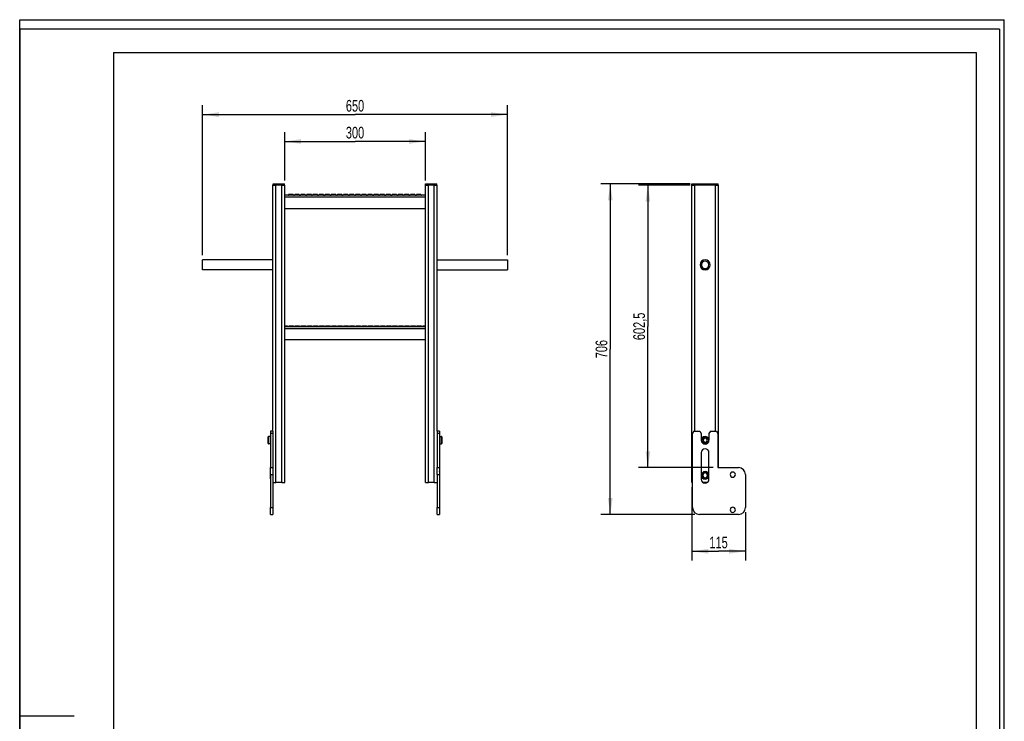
# Model space of a CAD drawing. Header units: millimetres. Extents: x 0 to 2100, y 0 to 2970.
# Tile 12 of 12: x 0 to 2100, y 1473 to 2970. Entities that reach past the tile are written whole.
import ezdxf

# ---------------------------------------------------------------- set-up
doc = ezdxf.new("R2010")
doc.units = ezdxf.units.MM
doc.header["$LTSCALE"] = 193.6
doc.layers.get('0').update_dxf_attribs({"linetype": 'CONTINUOUS'})
doc.layers.add('_2D-BEM', color=7, linetype='CONTINUOUS')
doc.styles.get("Standard").update_dxf_attribs({"font": 'txt', "width": 0.7})
doc.dimstyles.new('DIMSTYLE_1', dxfattribs={"dimtxt": 25, "dimasz": 35, "dimexe": 2, "dimexo": 1, "dimtad": 1, "dimdec": 0, "dimtxsty": 'STANDARD', "dimblk": '_FILLED', "dimblk1": '_FILLED', "dimblk2": '_FILLED', "dimcen": 0.09, "dimadec": 0, "dimazin": 2, "dimtp": 0.8, "dimtm": 0.8, "dimtfac": 1, "dimtdec": 0, "dimtofl": 0, "dimtmove": 0, "dimatfit": 3, "dimldrblk": '_FILLED', "dimfxl": 1, "dimtolj": 1, "dimarcsym": 0})
doc.dimstyles.new('DIMSTYLE_2', dxfattribs={"dimtxt": 25, "dimasz": 35, "dimexe": 2, "dimexo": 1, "dimtad": 1, "dimdec": 0, "dimtxsty": 'STANDARD', "dimblk": '_FILLED', "dimblk1": '_FILLED', "dimblk2": '_FILLED', "dimcen": 0.09, "dimadec": 0, "dimazin": 2, "dimtp": 0.3, "dimtm": 0.3, "dimtfac": 1, "dimtdec": 0, "dimtofl": 0, "dimtmove": 0, "dimatfit": 3, "dimldrblk": '_FILLED', "dimfxl": 1, "dimtolj": 1, "dimarcsym": 0})
doc.dimstyles.new('DIMSTYLE_3', dxfattribs={"dimtxt": 25, "dimasz": 35, "dimexe": 2, "dimexo": 1, "dimtad": 1, "dimdec": 1, "dimtxsty": 'STANDARD', "dimblk": '_FILLED', "dimblk1": '_FILLED', "dimblk2": '_FILLED', "dimcen": 0.09, "dimadec": 1, "dimazin": 2, "dimtp": 0.8, "dimtm": 0.8, "dimtfac": 1, "dimtdec": 1, "dimtofl": 0, "dimtmove": 0, "dimatfit": 3, "dimldrblk": '_FILLED', "dimfxl": 1, "dimtolj": 1, "dimarcsym": 0})
doc.dimstyles.new('DIMSTYLE_4', dxfattribs={"dimtxt": 25, "dimasz": 35, "dimexe": 2, "dimexo": 1, "dimtad": 1, "dimdec": 1, "dimtxsty": 'STANDARD', "dimblk": '_FILLED', "dimblk1": '_FILLED', "dimblk2": '_FILLED', "dimcen": 0.09, "dimadec": 1, "dimazin": 2, "dimtp": 0.5, "dimtm": 0.5, "dimtfac": 1, "dimtdec": 1, "dimtofl": 0, "dimtmove": 0, "dimatfit": 3, "dimldrblk": '_FILLED', "dimfxl": 1, "dimtolj": 1, "dimarcsym": 0})

# ---------------------------------------------------------------- blocks, each defined once
blk = doc.blocks.new('_FILLED')
at = {"color": 0, "linetype": 'BYBLOCK'}
blk.add_solid([(0, 0), (-1, 0.143), (-1, -0.143)], dxfattribs=at)
blk = doc.blocks.new('*D0')
at = {"layer": '_2D-BEM', "color": 2, "linetype": 'CONTINUOUS'}
for p, q in [((390.2, 2467.7), (390.2, 2787.6)), ((1040.2, 2467.7), (1040.2, 2787.6)), ((390.2, 2767.6), (715.2, 2767.6)), ((1040.2, 2767.6), (715.2, 2767.6))]:
    blk.add_line(p, q, dxfattribs=at)
at = {"layer": '_2D-BEM', "color": 2, "linetype": 'CONTINUOUS', "xscale": 35, "yscale": 35, "zscale": 35, "rotation": 180}
blk.add_blockref('_FILLED', (390.2, 2767.6), dxfattribs=at)
at = {"layer": '_2D-BEM', "color": 2, "linetype": 'CONTINUOUS', "xscale": 35, "yscale": 35, "zscale": 35}
blk.add_blockref('_FILLED', (1040.2, 2767.6), dxfattribs=at)
at = {"layer": '_2D-BEM', "color": 2, "linetype": 'CONTINUOUS', "insert": (715.2, 2798.9), "char_height": 25, "width": 85.714, "attachment_point": 2, "line_spacing_factor": 0.9}
blk.add_mtext('650', dxfattribs=at)
blk = doc.blocks.new('*D1')
at = {"layer": '_2D-BEM', "color": 2, "linetype": 'CONTINUOUS'}
for p, q in [((1429.9, 2620), (1239.6, 2620)), ((1259.6, 2620), (1259.6, 2267.3)), ((1259.6, 1914.5), (1259.6, 2267.3)), ((1439.9, 1914.5), (1239.6, 1914.5))]:
    blk.add_line(p, q, dxfattribs=at)
at = {"layer": '_2D-BEM', "color": 2, "linetype": 'CONTINUOUS', "xscale": 35, "yscale": 35, "zscale": 35}
for p, rotation in [((1259.6, 2620), 90), ((1259.6, 1914.5), 270)]:
    blk.add_blockref('_FILLED', p, dxfattribs=dict(at, rotation=rotation))
at = {"layer": '_2D-BEM', "color": 2, "linetype": 'CONTINUOUS', "insert": (1228.3, 2267.3), "char_height": 25, "width": 88.393, "attachment_point": 2, "rotation": 90, "line_spacing_factor": 0.9}
blk.add_mtext('706', dxfattribs=at)
blk = doc.blocks.new('*D2')
at = {"layer": '_2D-BEM', "color": 2, "linetype": 'CONTINUOUS'}
for p, q in [((1433.4, 1973), (1433.4, 1816.1)), ((1547.9, 1919.5), (1547.9, 1816.1)), ((1433.4, 1836.1), (1490.6, 1836.1)), ((1547.9, 1836.1), (1490.6, 1836.1))]:
    blk.add_line(p, q, dxfattribs=at)
at = {"layer": '_2D-BEM', "color": 2, "linetype": 'CONTINUOUS', "xscale": 35, "yscale": 35, "zscale": 35, "rotation": 180}
blk.add_blockref('_FILLED', (1433.4, 1836.1), dxfattribs=at)
at = {"layer": '_2D-BEM', "color": 2, "linetype": 'CONTINUOUS', "xscale": 35, "yscale": 35, "zscale": 35}
blk.add_blockref('_FILLED', (1547.9, 1836.1), dxfattribs=at)
at = {"layer": '_2D-BEM', "color": 2, "linetype": 'CONTINUOUS', "insert": (1490.6, 1867.4), "char_height": 25, "width": 69.643, "attachment_point": 2, "line_spacing_factor": 0.9}
blk.add_mtext('115', dxfattribs=at)
blk = doc.blocks.new('*D3')
at = {"layer": '_2D-BEM', "color": 2, "linetype": 'CONTINUOUS'}
for p, q in [((1429.8, 2617), (1319.9, 2617)), ((1339.9, 2617), (1339.9, 2315.8)), ((1339.9, 2014.5), (1339.9, 2315.8)), ((1478.9, 2014.5), (1319.9, 2014.5))]:
    blk.add_line(p, q, dxfattribs=at)
at = {"layer": '_2D-BEM', "color": 2, "linetype": 'CONTINUOUS', "xscale": 35, "yscale": 35, "zscale": 35}
for p, rotation in [((1339.9, 2617), 90), ((1339.9, 2014.5), 270)]:
    blk.add_blockref('_FILLED', p, dxfattribs=dict(at, rotation=rotation))
at = {"layer": '_2D-BEM', "color": 2, "linetype": 'CONTINUOUS', "insert": (1308.6, 2315.8), "char_height": 25, "width": 136.607, "attachment_point": 2, "rotation": 90, "line_spacing_factor": 0.9}
blk.add_mtext('602,5', dxfattribs=at)
blk = doc.blocks.new('*D4')
at = {"layer": '_2D-BEM', "color": 2, "linetype": 'CONTINUOUS'}
for p, q in [((565.2, 2627), (565.2, 2730.3)), ((865.2, 2627), (865.2, 2730.3)), ((565.2, 2710.3), (715.2, 2710.3)), ((865.2, 2710.3), (715.2, 2710.3))]:
    blk.add_line(p, q, dxfattribs=at)
at = {"layer": '_2D-BEM', "color": 2, "linetype": 'CONTINUOUS', "xscale": 35, "yscale": 35, "zscale": 35, "rotation": 180}
blk.add_blockref('_FILLED', (565.2, 2710.3), dxfattribs=at)
at = {"layer": '_2D-BEM', "color": 2, "linetype": 'CONTINUOUS', "xscale": 35, "yscale": 35, "zscale": 35}
blk.add_blockref('_FILLED', (865.2, 2710.3), dxfattribs=at)
at = {"layer": '_2D-BEM', "color": 2, "linetype": 'CONTINUOUS', "insert": (715.2, 2741.6), "char_height": 25, "width": 85.714, "attachment_point": 2, "line_spacing_factor": 0.9}
blk.add_mtext('300', dxfattribs=at)

msp = doc.modelspace()

# ---------------------------------------------------------------- linework, layer by layer
at = {"color": 7, "linetype": 'CONTINUOUS'}
for p, q in [((0, 2970), (2100, 2970)), ((0, 0), (0, 2970)), ((0, 2970), (2100, 2970)), ((0, 0), (0, 2970)), ((2100, 0), (2100, 2970)), ((2100, 0), (2100, 2970)), ((540.21, 2092.54), (540.21, 2617.04)), ((540.21, 2617.04), (540.91, 2617.04)), ((540.91, 2617.04), (540.91, 2620.04)), ((540.91, 2620.04), (546.91, 2620.04)), ((540.91, 2617.04), (542.71, 2617.04)), ((542.71, 2617.04), (542.91, 2617.04)), ((542.91, 2617.04), (542.95, 2617.04)), ((542.95, 2617.04), (546.65, 2617.04)), ((558.77, 2617.04), (546.65, 2617.04)), ((546.91, 2620.04), (558.91, 2620.04)), ((558.77, 2617.04), (558.91, 2617.04)), ((558.91, 2620.04), (564.91, 2620.04)), ((558.91, 2617.04), (564.91, 2617.04)), ((564.91, 2617.04), (564.91, 2620.04)), ((564.91, 2617.04), (565.21, 2617.04)), ((565.21, 1983.04), (565.21, 2617.04)), ((865.21, 1983.04), (865.21, 2617.04)), ((865.21, 2617.04), (865.51, 2617.04)), ((865.51, 2617.04), (865.51, 2620.04)), ((865.51, 2620.04), (871.51, 2620.04)), ((865.51, 2617.04), (871.51, 2617.04)), ((871.51, 2620.04), (883.51, 2620.04)), ((871.51, 2617.04), (871.65, 2617.04)), ((883.77, 2617.04), (871.65, 2617.04)), ((883.51, 2620.04), (889.51, 2620.04)), ((883.77, 2617.04), (887.51, 2617.04)), ((887.51, 2617.04), (887.71, 2617.04)), ((887.71, 2617.04), (889.51, 2617.04)), ((889.51, 2617.04), (889.51, 2620.04)), ((889.51, 2617.04), (889.53, 2617.04)), ((889.53, 2617.04), (890.21, 2617.04)), ((890.21, 2092.54), (890.21, 2617.04)), ((1433.38, 1983.04), (1433.38, 2617.04)), ((1433.38, 2617.04), (1435.88, 2617.04)), ((1433.88, 2617.04), (1433.88, 2620.04)), ((1433.88, 2620.04), (1439.88, 2620.04)), ((1435.88, 2617.04), (1439.82, 2617.04)), ((1483.94, 2617.04), (1439.82, 2617.04)), ((1439.88, 2620.04), (1483.88, 2620.04)), ((1483.88, 2620.04), (1489.88, 2620.04)), ((1483.94, 2617.04), (1487.88, 2617.04)), ((1487.88, 2617.04), (1490.38, 2617.04)), ((1489.88, 2617.04), (1489.88, 2620.04)), ((1490.38, 2014.54), (1490.38, 2617.04)), ((865.21, 2595.54), (565.21, 2595.54)), ((573.85, 2597.04), (573.55, 2597.04)), ((573.86, 2597.04), (573.85, 2597.04)), ((582.75, 2597.04), (573.86, 2597.04)), ((583.05, 2597.04), (582.75, 2597.04)), ((582.75, 2597.04), (582.75, 2597.04)), ((586.84, 2597.04), (586.54, 2597.04)), ((586.85, 2597.04), (586.84, 2597.04)), ((595.74, 2597.04), (586.85, 2597.04)), ((596.04, 2597.04), (595.74, 2597.04)), ((595.74, 2597.04), (595.74, 2597.04)), ((599.83, 2597.04), (599.53, 2597.04)), ((599.84, 2597.04), (599.83, 2597.04)), ((608.73, 2597.04), (599.84, 2597.04)), ((609.03, 2597.04), (608.73, 2597.04)), ((608.73, 2597.04), (608.73, 2597.04)), ((612.83, 2597.04), (612.53, 2597.04)), ((621.72, 2597.04), (612.83, 2597.04)), ((612.83, 2597.04), (612.83, 2597.04)), ((621.73, 2597.04), (621.72, 2597.04)), ((622.03, 2597.04), (621.73, 2597.04)), ((625.82, 2597.04), (625.52, 2597.04)), ((634.71, 2597.04), (625.82, 2597.04)), ((625.82, 2597.04), (625.82, 2597.04)), ((634.72, 2597.04), (634.71, 2597.04)), ((635.02, 2597.04), (634.72, 2597.04)), ((638.81, 2597.04), (638.51, 2597.04)), ((647.7, 2597.04), (638.81, 2597.04)), ((638.81, 2597.04), (638.81, 2597.04)), ((647.71, 2597.04), (647.7, 2597.04)), ((648.01, 2597.04), (647.71, 2597.04)), ((651.8, 2597.04), (651.5, 2597.04)), ((660.69, 2597.04), (651.8, 2597.04)), ((651.8, 2597.04), (651.8, 2597.04)), ((660.7, 2597.04), (660.69, 2597.04)), ((661, 2597.04), (660.7, 2597.04)), ((664.79, 2597.04), (664.49, 2597.04)), ((673.68, 2597.04), (664.79, 2597.04)), ((664.79, 2597.04), (664.79, 2597.04)), ((673.69, 2597.04), (673.68, 2597.04)), ((673.99, 2597.04), (673.69, 2597.04)), ((677.78, 2597.04), (677.48, 2597.04)), ((686.67, 2597.04), (677.78, 2597.04)), ((677.78, 2597.04), (677.78, 2597.04)), ((686.68, 2597.04), (686.67, 2597.04)), ((686.98, 2597.04), (686.68, 2597.04)), ((690.77, 2597.04), (690.47, 2597.04)), ((699.66, 2597.04), (690.77, 2597.04)), ((690.77, 2597.04), (690.77, 2597.04)), ((699.67, 2597.04), (699.66, 2597.04)), ((699.97, 2597.04), (699.67, 2597.04)), ((703.76, 2597.04), (703.46, 2597.04)), ((712.65, 2597.04), (703.76, 2597.04)), ((703.76, 2597.04), (703.76, 2597.04)), ((712.66, 2597.04), (712.65, 2597.04)), ((712.96, 2597.04), (712.66, 2597.04)), ((716.75, 2597.04), (716.45, 2597.04)), ((725.65, 2597.04), (716.75, 2597.04)), ((716.75, 2597.04), (716.75, 2597.04)), ((725.95, 2597.04), (725.65, 2597.04)), ((725.65, 2597.04), (725.65, 2597.04)), ((729.74, 2597.04), (729.44, 2597.04)), ((738.64, 2597.04), (729.74, 2597.04)), ((729.74, 2597.04), (729.74, 2597.04)), ((738.94, 2597.04), (738.64, 2597.04)), ((738.64, 2597.04), (738.64, 2597.04)), ((742.73, 2597.04), (742.43, 2597.04)), ((751.63, 2597.04), (742.73, 2597.04)), ((742.73, 2597.04), (742.73, 2597.04)), ((751.93, 2597.04), (751.63, 2597.04)), ((751.63, 2597.04), (751.63, 2597.04)), ((755.72, 2597.04), (755.42, 2597.04)), ((764.62, 2597.04), (755.72, 2597.04)), ((755.72, 2597.04), (755.72, 2597.04)), ((764.92, 2597.04), (764.62, 2597.04)), ((764.62, 2597.04), (764.62, 2597.04)), ((768.71, 2597.04), (768.41, 2597.04)), ((777.61, 2597.04), (768.71, 2597.04)), ((768.71, 2597.04), (768.71, 2597.04)), ((777.91, 2597.04), (777.61, 2597.04)), ((777.61, 2597.04), (777.61, 2597.04)), ((781.7, 2597.04), (781.4, 2597.04)), ((790.6, 2597.04), (781.7, 2597.04)), ((781.7, 2597.04), (781.7, 2597.04)), ((790.9, 2597.04), (790.6, 2597.04)), ((790.6, 2597.04), (790.6, 2597.04)), ((794.69, 2597.04), (794.39, 2597.04)), ((803.59, 2597.04), (794.69, 2597.04)), ((794.69, 2597.04), (794.69, 2597.04)), ((803.89, 2597.04), (803.59, 2597.04)), ((803.59, 2597.04), (803.59, 2597.04)), ((807.68, 2597.04), (807.38, 2597.04)), ((816.58, 2597.04), (807.68, 2597.04)), ((807.68, 2597.04), (807.68, 2597.04)), ((816.88, 2597.04), (816.58, 2597.04)), ((816.58, 2597.04), (816.58, 2597.04)), ((820.67, 2597.04), (820.37, 2597.04)), ((829.57, 2597.04), (820.67, 2597.04)), ((820.67, 2597.04), (820.67, 2597.04)), ((829.87, 2597.04), (829.57, 2597.04)), ((829.57, 2597.04), (829.57, 2597.04)), ((833.66, 2597.04), (833.36, 2597.04)), ((842.56, 2597.04), (833.66, 2597.04)), ((833.66, 2597.04), (833.66, 2597.04)), ((842.86, 2597.04), (842.56, 2597.04)), ((842.56, 2597.04), (842.56, 2597.04)), ((846.65, 2597.04), (846.35, 2597.04)), ((855.55, 2597.04), (846.65, 2597.04)), ((846.65, 2597.04), (846.65, 2597.04)), ((855.85, 2597.04), (855.55, 2597.04)), ((855.55, 2597.04), (855.55, 2597.04)), ((565.21, 2567.04), (865.21, 2567.04)), ((390.21, 2455.09), (390.21, 2457.69)), ((540.21, 2457.69), (390.21, 2457.69)), ((890.21, 2457.69), (1040.21, 2457.69)), ((1040.21, 2457.69), (1040.21, 2455.09)), ((390.21, 2438.99), (390.21, 2455.09)), ((390.21, 2436.39), (390.21, 2438.99)), ((540.21, 2436.39), (390.21, 2436.39)), ((890.21, 2436.39), (1040.21, 2436.39)), ((1040.21, 2455.09), (1040.21, 2438.99)), ((1040.21, 2438.99), (1040.21, 2436.39)), ((565.21, 2317.04), (570.77, 2317.04)), ((565.21, 2315.54), (865.21, 2315.54)), ((570.77, 2317.04), (570.77, 2317.04)), ((570.77, 2317.04), (571.07, 2317.04)), ((574.56, 2317.04), (574.86, 2317.04)), ((574.86, 2317.04), (574.87, 2317.04)), ((574.87, 2317.04), (583.76, 2317.04)), ((583.76, 2317.04), (583.76, 2317.04)), ((583.76, 2317.04), (584.06, 2317.04)), ((587.55, 2317.04), (587.85, 2317.04)), ((587.85, 2317.04), (587.86, 2317.04)), ((587.86, 2317.04), (596.75, 2317.04)), ((596.75, 2317.04), (596.75, 2317.04)), ((596.75, 2317.04), (597.05, 2317.04)), ((600.54, 2317.04), (600.84, 2317.04)), ((600.84, 2317.04), (600.85, 2317.04)), ((600.85, 2317.04), (609.74, 2317.04)), ((609.74, 2317.04), (609.74, 2317.04)), ((609.74, 2317.04), (610.04, 2317.04)), ((613.53, 2317.04), (613.83, 2317.04)), ((613.83, 2317.04), (613.84, 2317.04)), ((613.84, 2317.04), (622.73, 2317.04)), ((622.73, 2317.04), (622.73, 2317.04)), ((622.73, 2317.04), (623.03, 2317.04)), ((626.53, 2317.04), (626.83, 2317.04)), ((626.83, 2317.04), (626.83, 2317.04)), ((626.83, 2317.04), (635.72, 2317.04)), ((635.72, 2317.04), (635.73, 2317.04)), ((635.73, 2317.04), (636.03, 2317.04)), ((639.52, 2317.04), (639.82, 2317.04)), ((639.82, 2317.04), (639.82, 2317.04)), ((639.82, 2317.04), (648.71, 2317.04)), ((648.71, 2317.04), (648.72, 2317.04)), ((648.72, 2317.04), (649.02, 2317.04)), ((652.51, 2317.04), (652.81, 2317.04)), ((652.81, 2317.04), (652.81, 2317.04)), ((652.81, 2317.04), (661.7, 2317.04)), ((661.7, 2317.04), (661.71, 2317.04)), ((661.71, 2317.04), (662.01, 2317.04)), ((665.5, 2317.04), (665.8, 2317.04)), ((665.8, 2317.04), (665.8, 2317.04)), ((665.8, 2317.04), (674.69, 2317.04)), ((674.69, 2317.04), (674.7, 2317.04)), ((674.7, 2317.04), (675, 2317.04)), ((678.49, 2317.04), (678.79, 2317.04)), ((678.79, 2317.04), (678.79, 2317.04)), ((678.79, 2317.04), (687.68, 2317.04)), ((687.68, 2317.04), (687.69, 2317.04)), ((687.69, 2317.04), (687.99, 2317.04)), ((691.48, 2317.04), (691.78, 2317.04)), ((691.78, 2317.04), (691.78, 2317.04)), ((691.78, 2317.04), (700.67, 2317.04)), ((700.67, 2317.04), (700.68, 2317.04)), ((700.68, 2317.04), (700.98, 2317.04)), ((704.47, 2317.04), (704.77, 2317.04)), ((704.77, 2317.04), (704.77, 2317.04)), ((704.77, 2317.04), (713.66, 2317.04)), ((713.66, 2317.04), (713.67, 2317.04)), ((713.67, 2317.04), (713.97, 2317.04)), ((717.46, 2317.04), (717.76, 2317.04)), ((717.76, 2317.04), (717.76, 2317.04)), ((717.76, 2317.04), (726.65, 2317.04)), ((726.65, 2317.04), (726.66, 2317.04)), ((726.66, 2317.04), (726.96, 2317.04)), ((730.45, 2317.04), (730.75, 2317.04)), ((730.75, 2317.04), (730.75, 2317.04)), ((730.75, 2317.04), (739.65, 2317.04)), ((739.65, 2317.04), (739.65, 2317.04)), ((739.65, 2317.04), (739.95, 2317.04)), ((743.44, 2317.04), (743.74, 2317.04)), ((743.74, 2317.04), (743.74, 2317.04)), ((743.74, 2317.04), (752.64, 2317.04)), ((752.64, 2317.04), (752.64, 2317.04)), ((752.64, 2317.04), (752.94, 2317.04)), ((756.43, 2317.04), (756.73, 2317.04)), ((756.73, 2317.04), (756.73, 2317.04)), ((756.73, 2317.04), (765.63, 2317.04)), ((765.63, 2317.04), (765.63, 2317.04)), ((765.63, 2317.04), (765.93, 2317.04)), ((769.42, 2317.04), (769.72, 2317.04)), ((769.72, 2317.04), (769.72, 2317.04)), ((769.72, 2317.04), (778.62, 2317.04)), ((778.62, 2317.04), (778.62, 2317.04)), ((778.62, 2317.04), (778.92, 2317.04)), ((782.41, 2317.04), (782.71, 2317.04)), ((782.71, 2317.04), (782.71, 2317.04)), ((782.71, 2317.04), (791.61, 2317.04)), ((791.61, 2317.04), (791.61, 2317.04)), ((791.61, 2317.04), (791.91, 2317.04)), ((795.4, 2317.04), (795.7, 2317.04)), ((795.7, 2317.04), (795.7, 2317.04)), ((795.7, 2317.04), (804.6, 2317.04)), ((804.6, 2317.04), (804.6, 2317.04)), ((804.6, 2317.04), (804.9, 2317.04)), ((808.39, 2317.04), (808.69, 2317.04)), ((808.69, 2317.04), (808.69, 2317.04)), ((808.69, 2317.04), (817.59, 2317.04)), ((817.59, 2317.04), (817.59, 2317.04)), ((817.59, 2317.04), (817.89, 2317.04)), ((821.38, 2317.04), (821.68, 2317.04)), ((821.68, 2317.04), (821.68, 2317.04)), ((821.68, 2317.04), (830.58, 2317.04)), ((830.58, 2317.04), (830.58, 2317.04)), ((830.58, 2317.04), (830.88, 2317.04)), ((834.37, 2317.04), (834.67, 2317.04)), ((834.67, 2317.04), (834.67, 2317.04)), ((834.67, 2317.04), (843.57, 2317.04)), ((843.57, 2317.04), (843.57, 2317.04)), ((843.57, 2317.04), (843.87, 2317.04)), ((847.36, 2317.04), (847.66, 2317.04)), ((847.66, 2317.04), (847.66, 2317.04)), ((847.66, 2317.04), (856.56, 2317.04)), ((856.56, 2317.04), (856.56, 2317.04)), ((856.56, 2317.04), (856.86, 2317.04)), ((860.35, 2317.04), (860.65, 2317.04)), ((860.65, 2317.04), (860.65, 2317.04)), ((860.65, 2317.04), (865.21, 2317.04)), ((865.21, 2287.04), (565.21, 2287.04)), ((530.21, 2066.04), (530.21, 2080.04)), ((535.21, 2081.04), (531.21, 2081.04)), ((535.21, 2092.54), (535.21, 2087.54)), ((540.21, 2092.54), (535.21, 2092.54)), ((535.21, 2087.54), (535.21, 2014.54)), ((540.21, 2087.54), (535.21, 2087.54)), ((540.21, 2092.54), (540.21, 2087.54)), ((540.21, 2087.54), (540.21, 2014.54)), ((890.21, 2092.54), (890.21, 2087.54)), ((895.21, 2092.54), (890.21, 2092.54)), ((890.21, 2087.54), (890.21, 2014.54)), ((895.21, 2087.54), (890.21, 2087.54)), ((895.21, 2092.54), (895.21, 2087.54)), ((895.21, 2087.54), (895.21, 2014.54)), ((895.21, 2081.04), (899.21, 2081.04)), ((900.21, 2080.04), (900.21, 2066.04)), ((1437.77, 2092.54), (1434.88, 2087.54)), ((1434.88, 1929.54), (1434.88, 2087.54)), ((1437.77, 2092.54), (1450.75, 2092.54)), ((1450.75, 2092.54), (1453.63, 2087.54)), ((1453.63, 2087.54), (1453.63, 2073.04)), ((1473.02, 2092.54), (1470.13, 2087.54)), ((1470.13, 2087.54), (1470.13, 2073.04)), ((1473.02, 2092.54), (1486, 2092.54)), ((1486, 2092.54), (1488.88, 2087.54)), ((1488.88, 2087.54), (1488.88, 2014.54)), ((535.21, 2065.04), (531.21, 2065.04)), ((895.21, 2065.04), (899.21, 2065.04)), ((1459.57, 2077.04), (1457.26, 2073.04)), ((1457.26, 2073.04), (1459.57, 2069.04)), ((1464.19, 2077.04), (1459.57, 2077.04)), ((1459.57, 2069.04), (1464.19, 2069.04)), ((1466.5, 2073.04), (1464.19, 2077.04)), ((1464.19, 2069.04), (1466.5, 2073.04)), ((1453.63, 2046.54), (1453.63, 1989.54)), ((1470.13, 1989.54), (1470.13, 2046.54)), ((534.71, 2005.54), (535.21, 2006.04)), ((534.71, 2003.24), (534.71, 2005.54)), ((534.71, 1992.85), (534.71, 2003.24)), ((534.71, 2003.24), (534.71, 2003.24)), ((535.21, 1999.54), (535.21, 2014.54)), ((535.21, 2014.54), (540.21, 2014.54)), ((535.21, 1999.54), (535.21, 1929.54)), ((540.21, 2014.54), (540.21, 1999.54)), ((540.21, 1999.54), (540.21, 1929.54)), ((890.21, 1999.54), (890.21, 2014.54)), ((890.21, 2014.54), (895.21, 2014.54)), ((890.21, 1999.54), (890.21, 1929.54)), ((895.21, 2014.54), (895.21, 1999.54)), ((895.71, 2005.54), (895.21, 2006.04)), ((895.21, 1999.54), (895.21, 1929.54)), ((895.71, 2005.54), (895.71, 2003.24)), ((895.71, 2003.24), (895.71, 2003.24)), ((895.71, 2003.24), (895.71, 1992.85)), ((1488.88, 2014.54), (1532.88, 2014.54)), ((1547.88, 1999.54), (1547.88, 1929.54)), ((534.71, 1992.84), (534.71, 1992.85)), ((534.71, 1990.54), (534.71, 1992.84)), ((534.71, 1990.54), (535.21, 1990.04)), ((540.21, 1983.04), (542.71, 1983.04)), ((542.71, 1983.04), (546.65, 1983.04)), ((558.77, 1983.04), (546.65, 1983.04)), ((558.77, 1983.04), (562.71, 1983.04)), ((562.71, 1983.04), (565.21, 1983.04)), ((865.21, 1983.04), (867.71, 1983.04)), ((867.71, 1983.04), (871.65, 1983.04)), ((883.77, 1983.04), (871.65, 1983.04)), ((883.77, 1983.04), (887.71, 1983.04)), ((887.71, 1983.04), (890.21, 1983.04)), ((895.71, 1990.54), (895.21, 1990.04)), ((895.71, 1992.85), (895.71, 1992.84)), ((895.71, 1992.84), (895.71, 1990.54)), ((1433.38, 1983.04), (1434.88, 1983.04)), ((1466.95, 1983.04), (1456.81, 1983.04)), ((535.21, 1914.54), (535.21, 1929.54)), ((535.21, 1914.54), (540.21, 1914.54)), ((540.21, 1929.54), (540.21, 1914.54)), ((890.21, 1914.54), (890.21, 1929.54)), ((890.21, 1914.54), (895.21, 1914.54)), ((895.21, 1929.54), (895.21, 1914.54)), ((1532.88, 1914.54), (1449.88, 1914.54))]:
    msp.add_line(p, q, dxfattribs=at)
at = {"color": 3, "linetype": 'CONTINUOUS'}
for p, q in [((0, 2950), (0, 1485)), ((2090, 2950), (0, 2950)), ((2090, 2950), (2090, 0)), ((0, 1485), (0, 0)), ((0, 1485), (116, 1485))]:
    msp.add_line(p, q, dxfattribs=at)
at = {"color": 5, "linetype": 'CONTINUOUS'}
for p, q in [((200, 2900), (2040, 2900)), ((200, 2900), (200, 50)), ((2040, 2900), (2040, 50))]:
    msp.add_line(p, q, dxfattribs=at)
at = {"color": 9, "linetype": 'CONTINUOUS'}
for p, q in [((546.65, 1983.04), (546.65, 2617.04)), ((546.91, 2617.04), (546.91, 2620.04)), ((558.77, 1983.04), (558.77, 2617.04)), ((558.91, 2617.04), (558.91, 2620.04)), ((871.51, 2617.04), (871.51, 2620.04)), ((871.65, 1983.04), (871.65, 2617.04)), ((883.51, 2617.04), (883.51, 2620.04)), ((883.77, 1983.04), (883.77, 2617.04)), ((1439.82, 2092.54), (1439.82, 2617.04)), ((1439.88, 2617.04), (1439.88, 2620.04)), ((1483.88, 2617.04), (1483.88, 2620.04)), ((1483.94, 2092.54), (1483.94, 2617.04)), ((865.21, 2591.54), (565.21, 2591.54)), ((565.21, 2311.54), (865.21, 2311.54)), ((531.21, 2065.04), (531.21, 2081.04)), ((899.21, 2081.04), (899.21, 2065.04)), ((535.21, 1999.54), (540.21, 1999.54)), ((890.21, 1999.54), (895.21, 1999.54)), ((535.21, 1929.54), (540.21, 1929.54)), ((890.21, 1929.54), (895.21, 1929.54))]:
    msp.add_line(p, q, dxfattribs=at)
at = {"color": 7, "linetype": 'CONTINUOUS'}
for centre, radius, start, end in [((572.3, 2596.81), 1.27, 270, 10.38886), ((584.3, 2596.81), 1.27, 169.61114, 270), ((585.29, 2596.81), 1.27, 270, 10.38886), ((597.29, 2596.81), 1.27, 169.61114, 270), ((598.28, 2596.81), 1.27, 270, 10.38886), ((610.28, 2596.81), 1.27, 169.61114, 270), ((611.28, 2596.81), 1.27, 270, 10.38886), ((623.28, 2596.81), 1.27, 169.61114, 270), ((624.27, 2596.81), 1.27, 270, 10.38886), ((636.27, 2596.81), 1.27, 169.61114, 270), ((637.26, 2596.81), 1.27, 270, 10.38886), ((649.26, 2596.81), 1.27, 169.61114, 270), ((650.25, 2596.81), 1.27, 270, 10.38886), ((662.25, 2596.81), 1.27, 169.61114, 270), ((663.24, 2596.81), 1.27, 270, 10.38886), ((675.24, 2596.81), 1.27, 169.61114, 270), ((676.23, 2596.81), 1.27, 270, 10.38886), ((688.23, 2596.81), 1.27, 169.61114, 270), ((689.22, 2596.81), 1.27, 270, 10.38886), ((701.22, 2596.81), 1.27, 169.61114, 270), ((702.21, 2596.81), 1.27, 270, 10.38886), ((714.21, 2596.81), 1.27, 169.61114, 270), ((715.2, 2596.81), 1.27, 270, 10.38886), ((727.2, 2596.81), 1.27, 169.61114, 270), ((728.19, 2596.81), 1.27, 270, 10.38886), ((740.19, 2596.81), 1.27, 169.61114, 270), ((741.18, 2596.81), 1.27, 270, 10.38886), ((753.18, 2596.81), 1.27, 169.61114, 270), ((754.17, 2596.81), 1.27, 270, 10.38886), ((766.17, 2596.81), 1.27, 169.61114, 270), ((767.16, 2596.81), 1.27, 270, 10.38886), ((779.16, 2596.81), 1.27, 169.61114, 270), ((780.15, 2596.81), 1.27, 270, 10.38886), ((792.15, 2596.81), 1.27, 169.61114, 270), ((793.14, 2596.81), 1.27, 270, 10.38886), ((805.14, 2596.81), 1.27, 169.61114, 270), ((806.13, 2596.81), 1.27, 270, 10.38886), ((818.13, 2596.81), 1.27, 169.61114, 270), ((819.12, 2596.81), 1.27, 270, 10.38886), ((831.12, 2596.81), 1.27, 169.61114, 270), ((832.11, 2596.81), 1.27, 270, 10.38886), ((844.11, 2596.81), 1.27, 169.61114, 270), ((845.1, 2596.81), 1.27, 270, 10.38886), ((857.1, 2596.81), 1.27, 169.61114, 270), ((1461.88, 2447.04), 10.65, 90, 270), ((1461.88, 2447.04), 10.65, 270, 90), ((1461.88, 2447.04), 8.05, 90, 270), ((1461.88, 2447.04), 8.05, 270, 90), ((572.32, 2316.81), 1.27, 169.61114, 270), ((573.31, 2316.81), 1.27, 270, 10.38886), ((585.31, 2316.81), 1.27, 169.61114, 270), ((586.3, 2316.81), 1.27, 270, 10.38886), ((598.3, 2316.81), 1.27, 169.61114, 270), ((599.29, 2316.81), 1.27, 270, 10.38886), ((611.29, 2316.81), 1.27, 169.61114, 270), ((612.28, 2316.81), 1.27, 270, 10.38886), ((624.28, 2316.81), 1.27, 169.61114, 270), ((625.28, 2316.81), 1.27, 270, 10.38886), ((637.28, 2316.81), 1.27, 169.61114, 270), ((638.27, 2316.81), 1.27, 270, 10.38886), ((650.27, 2316.81), 1.27, 169.61114, 270), ((651.26, 2316.81), 1.27, 270, 10.38886), ((663.26, 2316.81), 1.27, 169.61114, 270), ((664.25, 2316.81), 1.27, 270, 10.38886), ((676.25, 2316.81), 1.27, 169.61114, 270), ((677.24, 2316.81), 1.27, 270, 10.38886), ((689.24, 2316.81), 1.27, 169.61114, 270), ((690.23, 2316.81), 1.27, 270, 10.38886), ((702.23, 2316.81), 1.27, 169.61114, 270), ((703.22, 2316.81), 1.27, 270, 10.38886), ((715.22, 2316.81), 1.27, 169.61114, 270), ((716.21, 2316.81), 1.27, 270, 10.38886), ((728.21, 2316.81), 1.27, 169.61114, 270), ((729.2, 2316.81), 1.27, 270, 10.38886), ((741.2, 2316.81), 1.27, 169.61114, 270), ((742.19, 2316.81), 1.27, 270, 10.38886), ((754.19, 2316.81), 1.27, 169.61114, 270), ((755.18, 2316.81), 1.27, 270, 10.38886), ((767.18, 2316.81), 1.27, 169.61114, 270), ((768.17, 2316.81), 1.27, 270, 10.38886), ((780.17, 2316.81), 1.27, 169.61114, 270), ((781.16, 2316.81), 1.27, 270, 10.38886), ((793.16, 2316.81), 1.27, 169.61114, 270), ((794.15, 2316.81), 1.27, 270, 10.38886), ((806.15, 2316.81), 1.27, 169.61114, 270), ((807.14, 2316.81), 1.27, 270, 10.38886), ((819.14, 2316.81), 1.27, 169.61114, 270), ((820.13, 2316.81), 1.27, 270, 10.38886), ((832.13, 2316.81), 1.27, 169.61114, 270), ((833.12, 2316.81), 1.27, 270, 10.38886), ((845.12, 2316.81), 1.27, 169.61114, 270), ((846.11, 2316.81), 1.27, 270, 10.38886), ((858.11, 2316.81), 1.27, 169.61114, 270), ((859.1, 2316.81), 1.27, 270, 10.38886), ((531.21, 2080.04), 1, 90, 180), ((899.21, 2080.04), 1, 0, 90), ((1461.88, 2073.04), 8, 90, 270), ((1461.88, 2073.04), 8, 270, 90), ((531.21, 2066.04), 1, 180, 270), ((899.21, 2066.04), 1, 270, 360), ((1461.88, 2073.04), 8.25, 180, 360), ((1461.88, 2046.54), 8.25, 0, 180), ((1461.88, 1998.04), 8, 90, 270), ((1461.88, 1998.04), 7.5, 90, 270), ((1461.88, 1998.04), 5.1, 90, 270), ((1461.88, 1998.04), 8, 270, 90), ((1461.88, 1998.04), 7.5, 270, 90), ((1461.88, 1998.04), 5.1, 270, 90), ((1520.88, 1999.54), 5.5, 0, 180), ((1520.88, 1999.54), 5.5, 180, 360), ((1532.88, 1999.54), 15, 0, 90), ((1461.88, 1989.54), 8.25, 180, 360), ((1449.88, 1929.54), 15, 180, 270), ((1520.88, 1924.54), 5.5, 0, 180), ((1520.88, 1924.54), 5.5, 180, 360), ((1532.88, 1929.54), 15, 270, 360)]:
    msp.add_arc(centre, radius, start, end, dxfattribs=at)
at = {"color": 9, "linetype": 'CONTINUOUS'}
for centre, radius, start, end in [((1461.88, 2073.04), 7, 90, 270), ((1461.88, 2073.04), 7, 270, 90), ((1461.88, 1998.04), 5.2, 90, 270), ((1461.88, 1998.04), 5.2, 270, 90)]:
    msp.add_arc(centre, radius, start, end, dxfattribs=at)

# ---------------------------------------------------------------- dimensions: what is measured, and where the dimension line sits
at = {"layer": '_2D-BEM', "color": 2, "linetype": 'CONTINUOUS'}
for base, p1, p2, dimstyle, picture, middle in [((1040.21, 2767.62), (390.21, 2466.69), (1040.21, 2466.69), 'DIMSTYLE_1', '*D0', (711.64, 2767.62)), ((865.21, 2710.34), (565.21, 2626.04), (865.21, 2626.04), 'DIMSTYLE_4', '*D4', (711.64, 2710.34)), ((1547.88180594, 1836.10684847), (1433.38180594, 1974.04380616), (1547.88180594, 1920.54380616), 'DIMSTYLE_2', '*D2', (1487.06040039, 1836.10684847))]:
    dim = msp.add_linear_dim(base=base, p1=p1, p2=p2, dimstyle=dimstyle, dxfattribs=at)
    dim.commit()
    dim.dimension.update_dxf_attribs({"geometry": picture, "text_midpoint": middle, "dimtype": 160})
for base, p1, p2, dimstyle, picture, middle in [((1259.56553933, 2620.04380616), (1440.88180594, 1914.54380616), (1430.88180594, 2620.04380616), 'DIMSTYLE_1', '*D1', (1259.56553933, 2263.72229167)), ((1339.9, 2617.04), (1479.88, 2014.54), (1430.82, 2617.04), 'DIMSTYLE_3', '*D3', (1339.9, 2312.22))]:
    dim = msp.add_linear_dim(base=base, p1=p1, p2=p2, angle=90, dimstyle=dimstyle, dxfattribs=at)
    dim.commit()
    dim.dimension.update_dxf_attribs({"geometry": picture, "text_midpoint": middle, "dimtype": 160})

doc.saveas('drawing.dxf')
